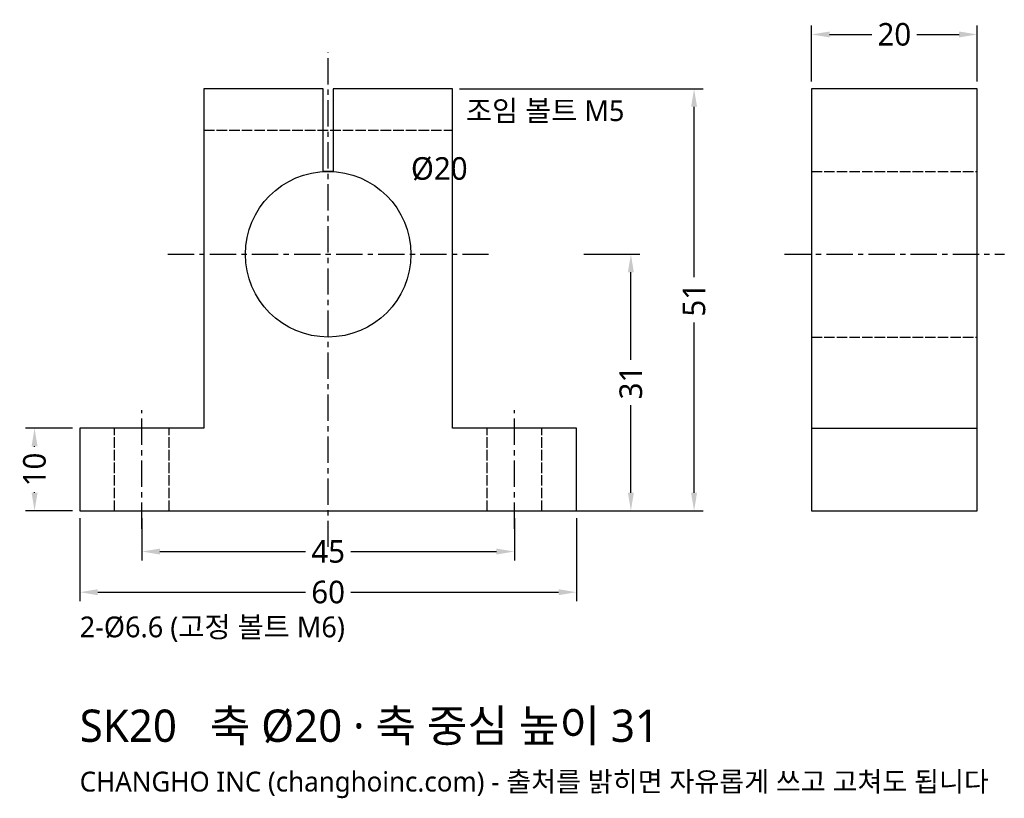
# Model space of a CAD drawing. Header units: millimetres. Extents: x -37 to 82, y -35 to 59.
import ezdxf

# ---------------------------------------------------------------- set-up
doc = ezdxf.new("R2010")
doc.units = ezdxf.units.MM
doc.linetypes.add('CENTER', pattern=[5.08, 3.175, -0.635, 0.635, -0.635])
doc.linetypes.add('DASHED', pattern=[1.524, 1.27, -0.254])
for name, color, linetype in [('문자', 7, 'CONTINUOUS'), ('숨은선', 3, 'DASHED'), ('외형선', 7, 'CONTINUOUS'), ('중심선', 1, 'CENTER'), ('치수', 4, 'CONTINUOUS')]:
    doc.layers.add(name, color=color, linetype=linetype)
doc.styles.add('CH_KOR', font='malgun.ttf')
doc.dimstyles.new('CH_DIM', dxfattribs={"dimtxt": 2.5, "dimasz": 2, "dimexe": 1, "dimexo": 0.8, "dimgap": 0.8, "dimtad": 1, "dimdec": 1, "dimdsep": 46, "dimtxsty": 'CH_KOR', "dimcen": 2.5, "dimclrd": 4, "dimclre": 4, "dimclrt": 4, "dimazin": 3, "dimtfac": 1, "dimtmove": 0, "dimatfit": 3})

# ---------------------------------------------------------------- blocks, each defined once
blk = doc.blocks.new('_CLOSEDFILLED')
at = {"color": 0, "linetype": 'BYBLOCK'}
blk.add_solid([(-1, 0.164), (0, 0), (-1, -0.164)], dxfattribs=at)
blk = doc.blocks.new('*D1')
at = {"color": 4}
for p, q in [((-30, -0.87), (-30, -10.91)), ((30, -0.87), (30, -10.91)), ((-27.82, -9.82), (-2.73, -9.82)), ((2.73, -9.82), (27.82, -9.82))]:
    blk.add_line(p, q, dxfattribs=at)
at = {"layer": 'Defpoints'}
for p in [(-30, 0), (30, 0), (-30, -9.82)]:
    blk.add_point(p, dxfattribs=at)
at = {"layer": '치수', "color": 4, "xscale": 2.1818181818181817, "yscale": 2.1818181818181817, "rotation": 180}
blk.add_blockref('_CLOSEDFILLED', (-30, -9.82), dxfattribs=at)
at = {"layer": '치수', "color": 4, "xscale": 2.1818181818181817, "yscale": 2.1818181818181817}
blk.add_blockref('_CLOSEDFILLED', (30, -9.82), dxfattribs=at)
at = {"layer": '치수', "color": 4, "insert": (0, -9.82), "char_height": 2.727, "attachment_point": 5, "style": 'CH_KOR'}
blk.add_mtext('60', dxfattribs=at)
blk = doc.blocks.new('*D2')
at = {"color": 4}
for p, q in [((-22.5, -0.87), (-22.5, -6)), ((22.5, -0.87), (22.5, -6)), ((-20.32, -4.91), (-2.73, -4.91)), ((2.73, -4.91), (20.32, -4.91))]:
    blk.add_line(p, q, dxfattribs=at)
at = {"layer": 'Defpoints'}
for p in [(-22.5, 0), (22.5, 0), (-22.5, -4.91)]:
    blk.add_point(p, dxfattribs=at)
at = {"layer": '치수', "color": 4, "xscale": 2.1818181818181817, "yscale": 2.1818181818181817, "rotation": 180}
blk.add_blockref('_CLOSEDFILLED', (-22.5, -4.91), dxfattribs=at)
at = {"layer": '치수', "color": 4, "xscale": 2.1818181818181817, "yscale": 2.1818181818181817}
blk.add_blockref('_CLOSEDFILLED', (22.5, -4.91), dxfattribs=at)
at = {"layer": '치수', "color": 4, "insert": (0, -4.91), "char_height": 2.727, "attachment_point": 5, "style": 'CH_KOR'}
blk.add_mtext('45', dxfattribs=at)
blk = doc.blocks.new('*D3')
at = {"color": 4}
for p, q in [((30.87, 31), (37.64, 31)), ((36.55, 18.23), (36.55, 28.82)), ((36.55, 2.18), (36.55, 12.77)), ((30.87, 0), (37.64, 0))]:
    blk.add_line(p, q, dxfattribs=at)
at = {"layer": 'Defpoints'}
for p in [(30, 31), (30, 0), (36.55, 0)]:
    blk.add_point(p, dxfattribs=at)
at = {"layer": '치수', "color": 4, "xscale": 2.1818181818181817, "yscale": 2.1818181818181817}
for p, rotation in [((36.55, 31), 90), ((36.55, 0), 270)]:
    blk.add_blockref('_CLOSEDFILLED', p, dxfattribs=dict(at, rotation=rotation))
at = {"layer": '치수', "color": 4, "insert": (36.55, 15.5), "char_height": 2.727, "attachment_point": 5, "rotation": 90, "style": 'CH_KOR'}
blk.add_mtext('31', dxfattribs=at)
blk = doc.blocks.new('*D4')
at = {"color": 4}
for p, q in [((15.87, 51), (45.27, 51)), ((44.18, 28.23), (44.18, 48.82)), ((44.18, 2.18), (44.18, 22.77)), ((15.87, 0), (45.27, 0))]:
    blk.add_line(p, q, dxfattribs=at)
at = {"layer": 'Defpoints'}
for p in [(15, 51), (15, 0), (44.18, 0)]:
    blk.add_point(p, dxfattribs=at)
at = {"layer": '치수', "color": 4, "xscale": 2.1818181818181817, "yscale": 2.1818181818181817}
for p, rotation in [((44.18, 51), 90), ((44.18, 0), 270)]:
    blk.add_blockref('_CLOSEDFILLED', p, dxfattribs=dict(at, rotation=rotation))
at = {"layer": '치수', "color": 4, "insert": (44.18, 25.5), "char_height": 2.727, "attachment_point": 5, "rotation": 90, "style": 'CH_KOR'}
blk.add_mtext('51', dxfattribs=at)
blk = doc.blocks.new('*D5')
at = {"color": 4}
for p, q in [((-30.87, 10), (-36.55, 10)), ((-35.45, 7.73), (-35.45, 7.82)), ((-35.45, 2.18), (-35.45, 2.27)), ((-30.87, 0), (-36.55, 0))]:
    blk.add_line(p, q, dxfattribs=at)
at = {"layer": 'Defpoints'}
for p in [(-30, 10), (-35.45, 0), (-30, 0)]:
    blk.add_point(p, dxfattribs=at)
at = {"layer": '치수', "color": 4, "xscale": 2.1818181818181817, "yscale": 2.1818181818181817}
for p, rotation in [((-35.45, 10), 90), ((-35.45, 0), 270)]:
    blk.add_blockref('_CLOSEDFILLED', p, dxfattribs=dict(at, rotation=rotation))
at = {"layer": '치수', "color": 4, "insert": (-35.45, 5), "char_height": 2.727, "attachment_point": 5, "rotation": 90, "style": 'CH_KOR'}
blk.add_mtext('10', dxfattribs=at)
blk = doc.blocks.new('*D6')
at = {"color": 4}
for p, q in [((58.36, 51.87), (58.36, 58.64)), ((78.36, 51.87), (78.36, 58.64)), ((60.55, 57.55), (65.64, 57.55)), ((71.09, 57.55), (76.18, 57.55))]:
    blk.add_line(p, q, dxfattribs=at)
at = {"layer": 'Defpoints'}
for p in [(58.36, 57.55), (58.36, 51), (78.36, 51)]:
    blk.add_point(p, dxfattribs=at)
at = {"layer": '치수', "color": 4, "xscale": 2.1818181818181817, "yscale": 2.1818181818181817, "rotation": 180}
blk.add_blockref('_CLOSEDFILLED', (58.36, 57.55), dxfattribs=at)
at = {"layer": '치수', "color": 4, "xscale": 2.1818181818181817, "yscale": 2.1818181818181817}
blk.add_blockref('_CLOSEDFILLED', (78.36, 57.55), dxfattribs=at)
at = {"layer": '치수', "color": 4, "insert": (68.36, 57.55), "char_height": 2.727, "attachment_point": 5, "style": 'CH_KOR'}
blk.add_mtext('20', dxfattribs=at)

msp = doc.modelspace()

# ---------------------------------------------------------------- linework, layer by layer
at = {"layer": '숨은선'}
for p, q in [((-15, 46), (15, 46)), ((58.36, 41), (78.36, 41)), ((58.36, 21), (78.36, 21)), ((-25.8, 0), (-25.8, 10)), ((-19.2, 0), (-19.2, 10)), ((19.2, 0), (19.2, 10)), ((25.8, 0), (25.8, 10))]:
    msp.add_line(p, q, dxfattribs=at)
at = {"layer": '외형선'}
msp.add_line((58.36, 10), (78.36, 10), dxfattribs=at)
for points in [[(-30, 0), (30, 0), (30, 10), (15, 10), (15, 51), (0.6, 51), (0.6, 41), (-0.6, 41), (-0.6, 51), (-15, 51), (-15, 10), (-30, 10)], [(58.36, 0), (78.36, 0), (78.36, 51), (58.36, 51)]]:
    msp.add_lwpolyline(points, close=True, dxfattribs=at)
msp.add_circle((0, 31), 10, dxfattribs=at)
at = {"layer": '중심선'}
for p, q in [((0, -4.36), (0, 55.36)), ((-19.36, 31), (19.36, 31)), ((55.09, 31), (81.64, 31)), ((-22.5, -2.18), (-22.5, 12.18)), ((22.5, -2.18), (22.5, 12.18))]:
    msp.add_line(p, q, dxfattribs=at)

# ---------------------------------------------------------------- texts
at = {"layer": '문자', "style": 'CH_KOR'}
for s, height, p in [('조임 볼트 M5', 2.509, (16.64, 47.09)), ('Ø20', 2.727, (10, 40)), ('2-Ø6.6 (고정 볼트 M6)', 2.5091, (-30, -15.27)), ('SK20   축 Ø20 · 축 중심 높이 31', 3.9, (-30, -27.9)), ('CHANGHO INC (changhoinc.com) - 출처를 밝히면 자유롭게 쓰고 고쳐도 됩니다', 2.4, (-30, -33.9))]:
    msp.add_text(s, height=height, dxfattribs=at).set_placement(p)

# ---------------------------------------------------------------- dimensions: what is measured, and where the dimension line sits
at = {"layer": '치수'}
for base, p1, p2, picture, middle in [((58.36, 57.55), (58.36, 51), (78.36, 51), '*D6', (68.36, 57.55)), ((-30, -9.82), (-30, 0), (30, 0), '*D1', (0, -9.82)), ((-22.5, -4.91), (-22.5, 0), (22.5, 0), '*D2', (0, -4.91))]:
    dim = msp.add_linear_dim(base=base, p1=p1, p2=p2, dimstyle='CH_DIM', override={"dimscale": 1.090909}, dxfattribs=at)
    dim.commit()
    dim.dimension.update_dxf_attribs({"geometry": picture, "text_midpoint": middle})
for base, p1, p2, picture, middle in [((44.18, 0), (15, 0), (15, 51), '*D4', (44.18, 25.5)), ((36.55, 0), (30, 0), (30, 31), '*D3', (36.55, 15.5)), ((-35.45, 0), (-30, 0), (-30, 10), '*D5', (-35.45, 5))]:
    dim = msp.add_linear_dim(base=base, p1=p1, p2=p2, angle=90, dimstyle='CH_DIM', override={"dimscale": 1.090909}, dxfattribs=at)
    dim.commit()
    dim.dimension.update_dxf_attribs({"geometry": picture, "text_midpoint": middle})

doc.saveas('drawing.dxf')
